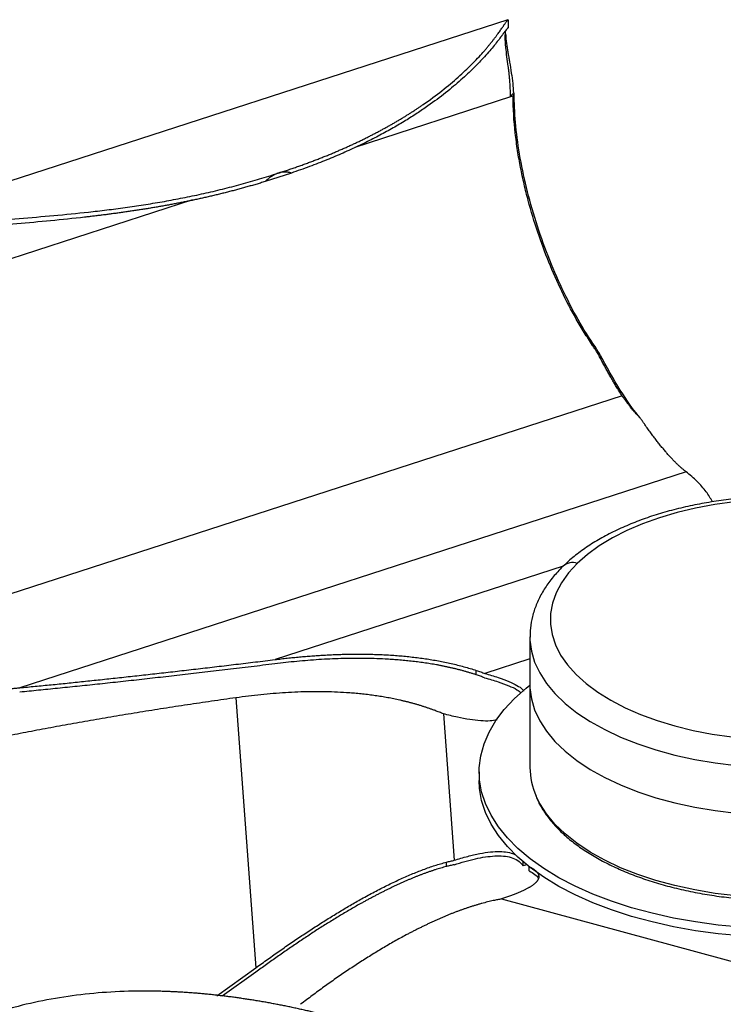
# Paper-space layout '_Trimétrica' of a CAD drawing. Header units: millimetres. Extents: x -173 to 336, y -88 to 224.
# Tile 3 of 6: x -69 to 69, y 29 to 223. Entities that reach past the tile are written whole.
import ezdxf

# ---------------------------------------------------------------- set-up
doc = ezdxf.new("R2010")
doc.units = ezdxf.units.MM

psp = doc.layouts.new('_Trimétrica')

# ---------------------------------------------------------------- linework, layer by layer
at = {"color": 7, "linetype": 'Continuous', "lineweight": 25}
for p, q in [((26.7, 222.68), (-111.39, 177.93)), ((26.77, 222.69), (26.71, 222.63)), ((26.77, 222.69), (26.77, 221.07)), ((27.76, 207.65), (27.25, 207.49)), ((27.76, 207.65), (27.98, 208.15)), ((27.98, 208.15), (27.81, 208.27)), ((-15.92, 192.48), (-21.11, 190.8)), ((43.43, 158.54), (43.89, 158.29)), ((44.79, 156.3), (45.32, 155.96)), ((49.23, 148.61), (-106.09, 98.27)), ((61.84, 133.64), (-69.44, 91.09)), ((31.07, 101.11), (31.07, 75.4)), ((31.07, 96.78), (22.19, 93.91)), ((20.51, 93.65), (20.51, 94.51)), ((-26.83, 89.13), (-22.9, 35.95)), ((14.05, 85.96), (16.18, 57.11)), ((21.07, 74.54), (21.07, 72.82)), ((14.61, 55.88), (14.61, 56.74)), ((29.71, 56.01), (29.71, 56.87)), ((30.42, 56.25), (29.71, 56.01)), ((30.92, 55.02), (30.92, 55.88)), ((25.47, 49.5), (75.06, 36.02)), ((-30.58, 30.43), (-22.9, 35.95)), ((-22.95, 35.07), (-29.58, 30.32))]:
    psp.add_line(p, q, dxfattribs=at)
at = {"color": 8, "linetype": 'Continuous', "lineweight": 25}
for p, q in [((27.25, 207.49), (-3.44, 197.54)), ((-35.43, 187.18), (-131.37, 156.08)), ((37.59, 115.03), (-19.12, 96.65))]:
    psp.add_line(p, q, dxfattribs=at)
at = {"color": 7, "linetype": 'Continuous', "lineweight": 25, "flags": 128}
for points in [[(71.36, 127.7), (67.48, 127.17), (63.7, 126.48), (60.05, 125.62), (56.57, 124.59), (53.27, 123.42), (50.18, 122.1), (47.33, 120.64), (44.73, 119.07), (42.41, 117.38), (40.38, 115.6)], [(40.38, 115.6), (38.67, 113.73), (37.27, 111.79), (36.21, 109.8), (35.49, 107.76), (35.12, 105.71), (35.1, 103.64), (35.43, 101.58), (36.1, 99.54), (37.12, 97.54), (38.47, 95.6), (40.15, 93.72), (42.13, 91.92), (44.42, 90.22), (46.98, 88.63), (49.8, 87.16), (52.86, 85.82), (56.13, 84.63), (59.6, 83.59), (63.23, 82.7), (66.99, 81.98), (70.86, 81.44)], [(28, 88.96), (30.3, 91.01), (31.07, 91.62)], [(31.07, 91.68), (31.08, 91.07), (31.36, 88.89), (32, 86.72), (33, 84.6), (34.33, 82.53), (36.01, 80.52), (38.01, 78.59), (40.32, 76.76), (42.93, 75.03), (45.81, 73.42), (48.94, 71.95), (52.3, 70.62), (55.88, 69.44), (59.63, 68.42), (63.54, 67.56), (67.57, 66.89), (71.7, 66.39)], [(31.07, 91.68), (31.08, 91.07), (31.36, 88.89), (32, 86.72), (33, 84.6), (34.33, 82.53), (36.01, 80.52), (38.01, 78.59), (40.32, 76.76), (42.93, 75.03), (45.81, 73.42), (48.94, 71.95), (52.3, 70.62), (55.88, 69.44), (59.63, 68.42), (63.54, 67.56), (67.57, 66.89), (71.7, 66.39)], [(72.65, 43.94), (68.13, 44.36), (63.68, 44.96), (59.34, 45.73), (55.12, 46.68), (51.05, 47.78), (47.16, 49.04), (43.47, 50.45), (40, 52.01), (36.78, 53.69), (33.81, 55.5), (31.12, 57.42), (28.72, 59.44), (26.63, 61.55), (24.86, 63.73), (23.41, 65.98), (22.31, 68.28), (21.55, 70.61), (21.14, 72.97), (21.09, 75.34), (21.38, 77.7), (22.03, 80.04), (23.02, 82.35), (24.35, 84.62), (26.01, 86.83), (28, 88.96)], [(72.65, 42.23), (68.13, 42.65), (63.68, 43.25), (59.34, 44.02), (55.12, 44.96), (51.05, 46.07), (47.16, 47.33), (43.47, 48.74), (40, 50.29), (36.78, 51.98), (33.81, 53.78), (31.12, 55.7), (28.72, 57.72), (26.63, 59.83), (24.86, 62.02), (23.41, 64.26), (22.31, 66.56), (21.55, 68.9), (21.14, 71.25), (21.07, 72.82)]]:
    psp.add_lwpolyline(points, dxfattribs=at)
at = {"color": 8, "linetype": 'Continuous', "lineweight": 25, "flags": 128}
for points in [[(31.07, 101.07), (31.08, 100.5), (31.36, 98.31), (32, 96.15), (33, 94.03), (34.33, 91.95), (36.01, 89.95), (38.01, 88.02), (40.32, 86.18), (42.93, 84.46), (45.81, 82.85), (48.94, 81.38), (52.3, 80.05), (55.88, 78.87), (59.63, 77.85), (63.54, 76.99), (67.57, 76.31), (71.7, 75.81)], [(71.7, 50.1), (67.57, 50.6), (63.54, 51.28), (59.63, 52.13), (55.88, 53.15), (52.3, 54.33), (48.94, 55.66), (45.81, 57.14), (42.93, 58.74), (40.32, 60.47), (38.01, 62.3), (36.01, 64.23), (34.33, 66.24), (33, 68.31), (32.29, 69.73)]]:
    psp.add_lwpolyline(points, dxfattribs=at)
at = {"color": 8, "linetype": 'Continuous', "lineweight": 25}
psp.add_arc((39.47, 112.93), 2.82, 71.1244, 131.7544, dxfattribs=at)
at = {"color": 7, "linetype": 'Continuous', "lineweight": 25}
psp.add_arc((45.15, 75.48), 14.08, 180.3252, 204.0848, dxfattribs=at)
for points, knots in [([(-18.5, 192.47), (-18.2, 192.57), (-17.59, 192.77), (-16.69, 193.07), (-15.79, 193.37), (-14.91, 193.68), (-14.04, 193.99), (-13.18, 194.3), (-12.33, 194.61), (-11.49, 194.93), (-10.66, 195.25), (-9.84, 195.57), (-9.03, 195.89), (-8.24, 196.22), (-7.45, 196.55), (-6.67, 196.88), (-5.9, 197.21), (-5.15, 197.54), (-4.4, 197.88), (-3.66, 198.22), (-2.94, 198.56), (-2.22, 198.9), (-1.51, 199.25), (-0.82, 199.59), (-0.13, 199.94), (0.54, 200.29), (1.21, 200.64), (1.87, 200.99), (2.51, 201.34), (3.15, 201.7), (3.78, 202.05), (4.39, 202.41), (5, 202.76), (5.6, 203.12), (6.19, 203.48), (6.77, 203.83), (7.34, 204.19), (7.9, 204.55), (8.45, 204.91), (8.99, 205.27), (9.52, 205.62), (11.19, 206.77), (13.81, 208.7), (17, 211.38), (19.69, 213.93), (21.33, 215.69), (22.28, 216.77), (22.71, 217.28), (23.11, 217.77), (23.49, 218.24), (23.85, 218.7), (24.19, 219.13), (24.5, 219.55), (24.79, 219.95), (25.06, 220.33), (25.31, 220.68), (25.54, 221.01), (25.75, 221.31), (25.94, 221.59), (26.11, 221.84), (26.27, 222.06), (26.4, 222.26), (26.52, 222.42), (26.62, 222.54), (26.7, 222.64), (26.75, 222.68), (26.77, 222.69)], [0, 0, 0, 0, 0.010992, 0.021922, 0.03279, 0.043599, 0.054349, 0.065041, 0.075675, 0.086254, 0.096777, 0.107246, 0.117661, 0.128025, 0.138337, 0.148599, 0.158812, 0.168977, 0.179094, 0.189165, 0.19919, 0.209172, 0.21911, 0.229005, 0.238859, 0.248672, 0.258446, 0.268181, 0.277878, 0.287538, 0.297161, 0.30675, 0.316304, 0.325824, 0.335312, 0.344767, 0.354192, 0.363585, 0.372949, 0.382284, 0.391591, 0.40087, 0.471445, 0.540873, 0.609438, 0.677385, 0.693389, 0.709388, 0.725386, 0.741385, 0.757388, 0.773397, 0.789415, 0.805445, 0.821489, 0.83755, 0.853632, 0.869738, 0.885872, 0.902039, 0.918243, 0.934488, 0.95078, 0.967125, 0.98353, 1, 1, 1, 1]), ([(26.77, 221.07), (26.76, 221.06), (26.73, 221.05), (26.7, 221.03), (26.65, 220.99), (26.61, 220.94), (26.56, 220.89), (26.5, 220.82), (26.44, 220.75), (26.38, 220.67), (26.31, 220.58), (26.23, 220.48), (26.15, 220.38), (26.07, 220.27), (25.98, 220.15), (25.88, 220.02), (25.78, 219.88), (25.68, 219.74), (25.57, 219.59), (25.3, 219.24), (24.84, 218.62), (24.08, 217.66), (23.17, 216.57), (21.89, 215.12), (20.08, 213.22), (17.54, 210.83), (14.53, 208.3), (11.89, 206.33), (9.93, 204.98), (8.85, 204.26), (7.73, 203.54), (6.57, 202.81), (5.37, 202.09), (4.13, 201.37), (2.85, 200.65), (1.52, 199.93), (0.16, 199.22), (-1.25, 198.51), (-2.71, 197.81), (-4.21, 197.11), (-5.75, 196.42), (-7.33, 195.74), (-8.96, 195.07), (-10.64, 194.41), (-12.35, 193.75), (-14.12, 193.11), (-15.32, 192.69), (-15.92, 192.48)], [0, 0, 0, 0, 0.008888, 0.01776, 0.026618, 0.035463, 0.044296, 0.053116, 0.061926, 0.070725, 0.079516, 0.088297, 0.097071, 0.105838, 0.114598, 0.123353, 0.132102, 0.140846, 0.149587, 0.158324, 0.200037, 0.241477, 0.282698, 0.323749, 0.392379, 0.461446, 0.531198, 0.601912, 0.62131, 0.64084, 0.660509, 0.680322, 0.700287, 0.72041, 0.740699, 0.761161, 0.781804, 0.802636, 0.823664, 0.844898, 0.866345, 0.888014, 0.909914, 0.932054, 0.954443, 0.977088, 1, 1, 1, 1]), ([(27.25, 207.49), (27.24, 208.05), (27.22, 209.22), (27.13, 210.49), (27.04, 211.45), (26.97, 212.14), (26.89, 212.83), (26.74, 213.97), (26.52, 215.55), (26.27, 217.57), (26.17, 219.37), (26.3, 220.69), (26.6, 220.93), (26.75, 221.05)], [0, 0, 0, 0, 0.052464, 0.108469, 0.134254, 0.161688, 0.190755, 0.221434, 0.316182, 0.432772, 0.60581, 0.795988, 1, 1, 1, 1]), ([(26.28, 219.89), (26.3, 219.48), (26.33, 218.88), (26.5, 217.73), (26.63, 216.87), (26.77, 216), (26.92, 215.15), (27.13, 213.94), (27.39, 212.33), (27.68, 210.31), (27.78, 208.89), (27.82, 208.27)], [0, 0, 0, 0, 0.199597, 0.295721, 0.384608, 0.466209, 0.540381, 0.606925, 0.762534, 0.894148, 1, 1, 1, 1]), ([(27.81, 208.27), (27.77, 208.22), (27.69, 208.12), (27.57, 207.97), (27.45, 207.82), (27.35, 207.65), (27.28, 207.54), (27.25, 207.49)], [0, 0, 0, 0, 0.193231, 0.389661, 0.58948, 0.792869, 1, 1, 1, 1]), ([(43.43, 158.54), (42.86, 159.38), (42.31, 160.23), (41.23, 161.96), (39.66, 164.59), (37.28, 169.15), (35.6, 172.97), (34.03, 176.86), (32.55, 180.83), (30.99, 185.99), (30.19, 189.2), (29.69, 191.36), (29.45, 192.45), (29.02, 194.66), (28.82, 195.78), (28.47, 198.05), (28.31, 199.2), (27.92, 202.71), (27.75, 205.12), (27.76, 207.65)], [0, 0, 0, 0, 0.0625, 0.0625, 0.125, 0.25, 0.375, 0.375, 0.5, 0.625, 0.6875, 0.6875, 0.75, 0.75, 0.8125, 0.8125, 0.875, 0.875, 1, 1, 1, 1]), ([(43.89, 158.29), (41.62, 161.61), (39.42, 165.49), (36.44, 171.77), (35.51, 173.94), (33.78, 178.37), (32.98, 180.63), (31.56, 185.15), (30.93, 187.42), (29.85, 191.89), (29.4, 194.09), (28.68, 198.38), (28.41, 200.46), (28.06, 204.44), (27.98, 206.35), (27.98, 208.15)], [0, 0, 0, 0, 0.25, 0.25, 0.375, 0.375, 0.5, 0.5, 0.625, 0.625, 0.75, 0.75, 0.875, 0.875, 1, 1, 1, 1]), ([(-110.64, 178.16), (-110.43, 178.23), (-109.99, 178.36), (-109.34, 178.55), (-108.68, 178.73), (-108.01, 178.91), (-107.35, 179.08), (-106.67, 179.25), (-106, 179.41), (-105.32, 179.56), (-104.64, 179.71), (-103.95, 179.86), (-103.26, 180), (-102.57, 180.14), (-101.87, 180.27), (-101.17, 180.39), (-100.47, 180.52), (-99.76, 180.63), (-99.05, 180.75), (-98.34, 180.86), (-97.62, 180.97), (-96.91, 181.07), (-96.18, 181.17), (-95.46, 181.27), (-94.73, 181.36), (-94, 181.45), (-93.27, 181.54), (-92.53, 181.62), (-91.79, 181.71), (-91.05, 181.79), (-90.31, 181.86), (-89.57, 181.94), (-88.82, 182.01), (-88.07, 182.09), (-87.32, 182.16), (-86.56, 182.22), (-85.8, 182.29), (-85.05, 182.36), (-84.29, 182.42), (-83.52, 182.49), (-82.76, 182.55), (-80.08, 182.76), (-75.41, 183.11), (-68.68, 183.61), (-61.85, 184.18), (-56.68, 184.7), (-53.19, 185.11), (-51.38, 185.33), (-49.57, 185.57), (-47.76, 185.82), (-45.94, 186.09), (-44.12, 186.37), (-42.3, 186.67), (-40.48, 186.99), (-38.65, 187.33), (-36.82, 187.69), (-34.99, 188.06), (-33.16, 188.46), (-31.33, 188.88), (-29.49, 189.33), (-27.66, 189.79), (-25.83, 190.28), (-23.99, 190.79), (-22.16, 191.33), (-20.32, 191.88), (-19.11, 192.27), (-18.5, 192.47)], [0, 0, 0, 0, 0.008241, 0.016464, 0.024671, 0.032863, 0.04104, 0.049203, 0.057353, 0.065491, 0.073616, 0.081731, 0.089836, 0.09793, 0.106016, 0.114093, 0.122162, 0.130223, 0.138278, 0.146326, 0.154368, 0.162404, 0.170436, 0.178462, 0.186485, 0.194503, 0.202518, 0.21053, 0.218539, 0.226546, 0.23455, 0.242553, 0.250554, 0.258554, 0.266553, 0.274551, 0.282549, 0.290548, 0.298546, 0.306546, 0.314546, 0.322548, 0.390579, 0.459232, 0.528753, 0.599426, 0.617997, 0.636681, 0.655484, 0.674413, 0.693473, 0.71267, 0.732013, 0.751507, 0.771159, 0.790978, 0.810971, 0.831144, 0.851507, 0.872066, 0.892831, 0.913808, 0.935006, 0.956432, 0.978094, 1, 1, 1, 1]), ([(-18.5, 192.47), (-18.56, 192.45), (-18.69, 192.41), (-18.87, 192.33), (-19.06, 192.25), (-19.25, 192.16), (-19.43, 192.06), (-19.62, 191.95), (-19.81, 191.84), (-19.99, 191.71), (-20.18, 191.58), (-20.37, 191.44), (-20.55, 191.29), (-20.74, 191.14), (-20.93, 190.97), (-21.05, 190.86), (-21.11, 190.8)], [0, 0, 0, 0, 0.067493, 0.135059, 0.202839, 0.270972, 0.339596, 0.408843, 0.478846, 0.54973, 0.621617, 0.694624, 0.768863, 0.844439, 0.921453, 1, 1, 1, 1]), ([(-15.92, 192.48), (-15.98, 192.49), (-16.08, 192.53), (-16.24, 192.57), (-16.4, 192.61), (-16.61, 192.64), (-16.88, 192.68), (-17.2, 192.69), (-17.53, 192.67), (-17.85, 192.63), (-18.18, 192.57), (-18.39, 192.5), (-18.5, 192.47)], [0, 0, 0, 0, 0.068907, 0.136387, 0.2025, 0.267313, 0.396592, 0.523882, 0.645748, 0.765238, 0.883072, 1, 1, 1, 1]), ([(-21.11, 190.8), (-21.41, 190.71), (-22.01, 190.52), (-22.91, 190.26), (-23.81, 190), (-24.71, 189.74), (-25.6, 189.49), (-26.5, 189.25), (-27.4, 189.01), (-28.3, 188.78), (-29.19, 188.55), (-30.09, 188.33), (-30.99, 188.11), (-31.88, 187.9), (-32.78, 187.7), (-33.67, 187.5), (-34.56, 187.3), (-35.46, 187.11), (-36.35, 186.92), (-37.24, 186.74), (-38.14, 186.57), (-39.03, 186.4), (-39.92, 186.23), (-40.81, 186.07), (-41.7, 185.91), (-42.58, 185.75), (-43.47, 185.6), (-44.36, 185.46), (-45.24, 185.32), (-46.13, 185.18), (-47.01, 185.05), (-47.89, 184.91), (-48.77, 184.79), (-49.65, 184.66), (-50.53, 184.54), (-51.41, 184.43), (-52.28, 184.31), (-53.16, 184.2), (-54.03, 184.09), (-54.9, 183.99), (-55.77, 183.89), (-58.58, 183.56), (-63.32, 183.07), (-69.97, 182.47), (-76.52, 181.92), (-82.09, 181.42), (-86.72, 180.96), (-90.45, 180.54), (-94.14, 180.06), (-97.01, 179.63), (-99.1, 179.28), (-100.44, 179.04), (-101.76, 178.79), (-103.07, 178.52), (-104.37, 178.23), (-105.65, 177.93), (-106.92, 177.61), (-108.18, 177.28), (-109.42, 176.92), (-110.24, 176.67), (-110.64, 176.54)], [0, 0, 0, 0, 0.010914, 0.021767, 0.03256, 0.043294, 0.053969, 0.064588, 0.07515, 0.085657, 0.096109, 0.106508, 0.116854, 0.127149, 0.137393, 0.147587, 0.157733, 0.167831, 0.177882, 0.187886, 0.197846, 0.207761, 0.217633, 0.227462, 0.23725, 0.246997, 0.256704, 0.266371, 0.276001, 0.285592, 0.295147, 0.304666, 0.314149, 0.323598, 0.333013, 0.342395, 0.351745, 0.361063, 0.37035, 0.379606, 0.388833, 0.398032, 0.468753, 0.538513, 0.607588, 0.676226, 0.717253, 0.758448, 0.79986, 0.841544, 0.857285, 0.873038, 0.888809, 0.904599, 0.920414, 0.936256, 0.952131, 0.968044, 0.983998, 1, 1, 1, 1]), ([(44.79, 156.3), (44.74, 156.4), (44.62, 156.61), (44.45, 156.93), (44.26, 157.25), (44.07, 157.57), (43.86, 157.89), (43.65, 158.21), (43.51, 158.43), (43.43, 158.54)], [0, 0, 0, 0, 0.1414122, 0.2831931, 0.4254102, 0.5681314, 0.7114247, 0.8553583, 1, 1, 1, 1]), ([(49.23, 148.61), (49.16, 148.73), (49, 148.96), (48.77, 149.33), (48.54, 149.7), (48.31, 150.07), (48.07, 150.46), (47.77, 150.95), (47.41, 151.56), (46.99, 152.29), (46.56, 153.05), (46.12, 153.83), (45.69, 154.63), (45.24, 155.45), (44.94, 156.02), (44.79, 156.3)], [0, 0, 0, 0, 0.055278, 0.11041, 0.165402, 0.220264, 0.275008, 0.329646, 0.425422, 0.521008, 0.616509, 0.712046, 0.807749, 0.903719, 1, 1, 1, 1]), ([(52.78, 144.28), (51.75, 145.43), (50.6, 147.01), (48.09, 150.94), (46.74, 153.29), (45.32, 155.96)], [0, 0, 0, 0, 0.5, 0.5, 1, 1, 1, 1]), ([(52.78, 144.27), (52.68, 144.38), (52.47, 144.59), (52.15, 144.92), (51.84, 145.26), (51.52, 145.62), (51.2, 146), (50.88, 146.39), (50.56, 146.8), (50.23, 147.22), (49.9, 147.67), (49.57, 148.13), (49.35, 148.45), (49.23, 148.61)], [0, 0, 0, 0, 0.082375, 0.166387, 0.252056, 0.339404, 0.428453, 0.519229, 0.611757, 0.706067, 0.802189, 0.900155, 1, 1, 1, 1]), ([(61.84, 133.64), (61.77, 133.69), (61.63, 133.8), (61.41, 133.97), (61.2, 134.15), (60.98, 134.33), (60.76, 134.53), (60.53, 134.73), (60.3, 134.94), (60.07, 135.16), (59.84, 135.39), (59.61, 135.63), (59.37, 135.87), (59.13, 136.12), (58.88, 136.39), (58.63, 136.66), (58.38, 136.93), (58.13, 137.22), (57.88, 137.51), (57.62, 137.82), (57.35, 138.13), (57.09, 138.45), (56.82, 138.78), (56.55, 139.11), (56.28, 139.46), (56.01, 139.81), (55.73, 140.17), (55.45, 140.54), (55.16, 140.92), (54.87, 141.31), (54.58, 141.7), (54.29, 142.11), (53.99, 142.52), (53.7, 142.95), (53.39, 143.38), (53.09, 143.82), (52.88, 144.12), (52.78, 144.27)], [0, 0, 0, 0, 0.032257, 0.06427, 0.09604, 0.12757, 0.158861, 0.189915, 0.220735, 0.251323, 0.281681, 0.311812, 0.341719, 0.371403, 0.400867, 0.430115, 0.45915, 0.487973, 0.516589, 0.545, 0.573209, 0.60122, 0.629036, 0.65666, 0.684095, 0.711345, 0.738414, 0.765304, 0.79202, 0.818567, 0.844947, 0.871167, 0.897229, 0.923138, 0.9489, 0.974519, 1, 1, 1, 1]), ([(67.06, 127.72), (66.66, 128.39), (65.81, 129.79), (64.1, 131.77), (62.58, 133.02), (61.84, 133.64)], [0, 0, 0, 0, 0.320289, 0.667931, 1, 1, 1, 1]), ([(131.04, 101.16), (131.05, 101.32), (131.09, 102.24), (130.86, 103.91), (130.34, 106.13), (129.48, 108.31), (128.33, 110.44), (126.88, 112.51), (125.13, 114.5), (123.09, 116.42), (120.77, 118.23), (118.18, 119.92), (115.36, 121.49), (112.33, 122.92), (109.1, 124.21), (105.7, 125.35), (102.15, 126.33), (98.47, 127.15), (94.7, 127.82), (90.84, 128.31), (86.92, 128.65), (82.97, 128.81), (79, 128.81), (75.05, 128.64), (71.14, 128.3), (67.28, 127.79), (63.51, 127.13), (59.85, 126.3), (56.31, 125.31), (52.92, 124.17), (49.7, 122.88), (46.67, 121.44), (43.84, 119.86), (41.25, 118.14), (39.17, 116.52), (38.03, 115.45), (37.59, 115.03)], [0, 0, 0, 0, 0.006104, 0.034162, 0.062217, 0.090506, 0.119238, 0.148537, 0.178422, 0.208813, 0.239569, 0.270537, 0.301594, 0.332637, 0.363625, 0.394544, 0.425392, 0.456175, 0.486903, 0.517587, 0.548239, 0.578871, 0.609494, 0.64012, 0.670757, 0.701418, 0.732114, 0.762858, 0.793663, 0.824543, 0.855508, 0.886568, 0.917722, 0.948959, 0.980237, 1, 1, 1, 1]), ([(37.59, 115.03), (37.23, 114.67), (36.22, 113.65), (34.77, 111.88), (33.35, 109.7), (32.27, 107.45), (31.53, 105.16), (31.12, 103.03), (31.1, 101.66), (31.09, 101.06)], [0, 0, 0, 0, 0.08838, 0.252383, 0.414678, 0.573931, 0.729713, 0.882259, 1, 1, 1, 1]), ([(-19.12, 96.65), (-18.72, 96.7), (-17.92, 96.8), (-16.72, 96.93), (-15.52, 97.06), (-14.31, 97.17), (-13.11, 97.28), (-11.91, 97.37), (-10.71, 97.46), (-9.5, 97.53), (-8.3, 97.6), (-7.09, 97.65), (-5.89, 97.69), (-4.68, 97.71), (-3.47, 97.73), (-2.27, 97.73), (-1.06, 97.72), (0.15, 97.69), (1.36, 97.65), (2.61, 97.59), (3.91, 97.52), (5.24, 97.42), (6.56, 97.3), (7.88, 97.16), (9.18, 97), (10.48, 96.82), (11.76, 96.62), (13.04, 96.4), (14.31, 96.15), (15.57, 95.88), (16.81, 95.58), (18.06, 95.26), (19.29, 94.9), (20.11, 94.64), (20.51, 94.51)], [0, 0, 0, 0, 0.032221, 0.064322, 0.0963, 0.128156, 0.15989, 0.191502, 0.222991, 0.25436, 0.285609, 0.316739, 0.347752, 0.37865, 0.409436, 0.440112, 0.470682, 0.501148, 0.531514, 0.561783, 0.595218, 0.62828, 0.660978, 0.693321, 0.725317, 0.756979, 0.788317, 0.819343, 0.850073, 0.880525, 0.91072, 0.940681, 0.970432, 1, 1, 1, 1]), ([(-69.44, 91.09), (-68.93, 91.14), (-67.91, 91.24), (-66.38, 91.39), (-64.83, 91.54), (-63.26, 91.69), (-61.68, 91.85), (-60.09, 92.01), (-58.48, 92.18), (-56.85, 92.35), (-55.21, 92.52), (-53.55, 92.69), (-51.88, 92.87), (-50.19, 93.05), (-48.48, 93.24), (-46.76, 93.43), (-45.03, 93.62), (-43.28, 93.81), (-41.51, 94.01), (-39.73, 94.21), (-37.93, 94.42), (-36.12, 94.63), (-34.29, 94.84), (-32.45, 95.05), (-30.59, 95.27), (-28.72, 95.49), (-26.83, 95.72), (-24.92, 95.95), (-23, 96.18), (-21.07, 96.41), (-19.77, 96.57), (-19.12, 96.65)], [0, 0, 0, 0, 0.03155, 0.063305, 0.095265, 0.127431, 0.159803, 0.192382, 0.225169, 0.258164, 0.291368, 0.324781, 0.358403, 0.392236, 0.426279, 0.460534, 0.495, 0.529679, 0.56457, 0.599674, 0.634991, 0.670522, 0.706268, 0.742229, 0.778404, 0.814796, 0.851403, 0.888227, 0.925267, 0.962525, 1, 1, 1, 1]), ([(-19.17, 95.81), (-19.96, 95.71), (-21.52, 95.52), (-23.85, 95.24), (-26.16, 94.96), (-28.45, 94.69), (-30.71, 94.42), (-32.95, 94.15), (-35.17, 93.9), (-37.37, 93.64), (-39.54, 93.39), (-41.69, 93.15), (-43.82, 92.91), (-45.92, 92.67), (-48.01, 92.44), (-50.07, 92.22), (-52.11, 92), (-54.12, 91.78), (-56.12, 91.57), (-58.09, 91.37), (-60.03, 91.17), (-61.96, 90.97), (-63.86, 90.78), (-65.74, 90.6), (-67.6, 90.41), (-68.83, 90.3), (-69.44, 90.24)], [0, 0, 0, 0, 0.045252, 0.090187, 0.134805, 0.179108, 0.223095, 0.266768, 0.310126, 0.353172, 0.395906, 0.438328, 0.480439, 0.522241, 0.563733, 0.604917, 0.645794, 0.686364, 0.726628, 0.766588, 0.806244, 0.845597, 0.884648, 0.923398, 0.961848, 1, 1, 1, 1]), ([(20.51, 93.65), (20.32, 93.72), (19.92, 93.84), (19.33, 94.03), (18.74, 94.2), (18.14, 94.37), (17.54, 94.54), (16.94, 94.69), (16.34, 94.84), (15.73, 94.98), (15.13, 95.12), (14.52, 95.25), (13.91, 95.38), (13.3, 95.5), (12.68, 95.61), (12.06, 95.72), (11.45, 95.82), (10.82, 95.92), (10.2, 96.01), (9.57, 96.1), (8.95, 96.18), (8.32, 96.26), (7.68, 96.33), (7.05, 96.4), (6.41, 96.47), (5.78, 96.52), (5.13, 96.58), (4.49, 96.63), (3.85, 96.67), (3.2, 96.71), (2.04, 96.78), (0.36, 96.85), (-1.82, 96.89), (-3.99, 96.89), (-6.17, 96.85), (-8.34, 96.76), (-10.51, 96.64), (-12.68, 96.48), (-14.85, 96.29), (-17.02, 96.07), (-18.45, 95.9), (-19.17, 95.81)], [0, 0, 0, 0, 0.0142545, 0.0285479, 0.0428833, 0.0572637, 0.0716922, 0.0861716, 0.1007047, 0.1152942, 0.1299427, 0.1446526, 0.1594262, 0.1742658, 0.1891733, 0.2041506, 0.2191995, 0.2343215, 0.2495181, 0.2647906, 0.2801401, 0.2955681, 0.3110756, 0.3266639, 0.3423341, 0.3580872, 0.3739244, 0.3898465, 0.4058544, 0.4219491, 0.4381314, 0.4926859, 0.5475632, 0.6027836, 0.6583649, 0.7143215, 0.7706644, 0.8274011, 0.8845358, 0.9420695, 1, 1, 1, 1]), ([(-100.02, 94.75), (-99.83, 94.67), (-99.44, 94.52), (-98.86, 94.29), (-98.27, 94.08), (-97.68, 93.87), (-97.08, 93.66), (-96.48, 93.47), (-95.88, 93.28), (-95.27, 93.09), (-94.66, 92.92), (-94.05, 92.75), (-93.43, 92.59), (-92.81, 92.43), (-92.18, 92.29), (-91.55, 92.14), (-90.92, 92.01), (-90.28, 91.88), (-89.64, 91.76), (-89, 91.64), (-88.35, 91.54), (-87.7, 91.44), (-87.05, 91.34), (-86.39, 91.25), (-85.72, 91.17), (-85.06, 91.09), (-84.39, 91.02), (-83.71, 90.96), (-83.03, 90.91), (-82.35, 90.86), (-81.67, 90.81), (-80.98, 90.78), (-80.28, 90.75), (-79.59, 90.73), (-78.89, 90.71), (-78.18, 90.7), (-77.47, 90.7), (-76.76, 90.7), (-76.05, 90.71), (-75.33, 90.73), (-74.6, 90.75), (-73.88, 90.78), (-73.14, 90.82), (-72.41, 90.86), (-71.67, 90.91), (-70.93, 90.96), (-70.18, 91.02), (-69.68, 91.07), (-69.44, 91.09)], [0, 0, 0, 0, 0.019378, 0.038835, 0.058374, 0.077996, 0.097703, 0.117498, 0.137383, 0.15736, 0.177429, 0.197595, 0.217858, 0.23822, 0.258683, 0.279248, 0.299918, 0.320694, 0.341577, 0.362569, 0.383672, 0.404886, 0.426214, 0.447656, 0.469215, 0.490891, 0.512685, 0.5346, 0.556637, 0.578796, 0.60108, 0.623489, 0.646024, 0.668688, 0.69148, 0.714402, 0.737456, 0.760642, 0.783962, 0.807416, 0.831005, 0.854731, 0.878594, 0.902595, 0.926736, 0.951016, 0.975437, 1, 1, 1, 1]), ([(20.51, 94.51), (20.66, 94.46), (20.95, 94.37), (21.37, 94.22), (21.79, 94.07), (22.06, 93.96), (22.19, 93.91)], [0, 0, 0, 0, 0.25706, 0.50939, 0.757026, 1, 1, 1, 1]), ([(22.14, 93.06), (22.01, 93.11), (21.75, 93.22), (21.34, 93.37), (20.93, 93.51), (20.65, 93.6), (20.51, 93.65)], [0, 0, 0, 0, 0.243207, 0.490921, 0.743175, 1, 1, 1, 1]), ([(22.19, 93.91), (23.08, 93.65), (24.73, 93.18), (26.87, 92.4), (28.47, 91.62), (29.49, 90.98), (29.75, 90.56), (29.82, 90.45)], [0, 0, 0, 0, 0.293663, 0.544225, 0.755077, 0.931912, 1, 1, 1, 1]), ([(22.14, 93.06), (23.04, 92.81), (24.7, 92.34), (26.83, 91.55), (28.42, 90.83), (29.1, 90.3), (29.37, 90.08)], [0, 0, 0, 0, 0.326774, 0.605557, 0.840103, 1, 1, 1, 1]), ([(12.4, 86.6), (12.21, 86.67), (11.83, 86.81), (11.27, 87.01), (10.69, 87.21), (10.12, 87.39), (9.54, 87.58), (8.97, 87.75), (8.39, 87.92), (7.8, 88.08), (7.22, 88.23), (6.63, 88.38), (6.04, 88.52), (5.44, 88.66), (4.85, 88.79), (4.25, 88.91), (3.65, 89.03), (3.05, 89.14), (2.44, 89.25), (1.83, 89.35), (1.22, 89.45), (0.61, 89.54), (-0.01, 89.62), (-0.63, 89.71), (-1.25, 89.78), (-1.88, 89.85), (-2.51, 89.92), (-3.14, 89.98), (-3.77, 90.03), (-4.41, 90.08), (-5.63, 90.17), (-7.44, 90.26), (-9.84, 90.32), (-12.25, 90.32), (-14.66, 90.26), (-17.08, 90.13), (-19.51, 89.96), (-21.94, 89.73), (-24.38, 89.46), (-26.01, 89.24), (-26.83, 89.13)], [0, 0, 0, 0, 0.014227, 0.028493, 0.042802, 0.057156, 0.071558, 0.086011, 0.100518, 0.115082, 0.129706, 0.14439, 0.159139, 0.173953, 0.188836, 0.203789, 0.218813, 0.23391, 0.249082, 0.26433, 0.279655, 0.295058, 0.310541, 0.326104, 0.341749, 0.357478, 0.37329, 0.389186, 0.405169, 0.421238, 0.437395, 0.498113, 0.559232, 0.620781, 0.682781, 0.745251, 0.808202, 0.871644, 0.935577, 1, 1, 1, 1]), ([(-26.83, 89.13), (-27.63, 89.01), (-29.23, 88.79), (-31.63, 88.44), (-34.01, 88.09), (-36.38, 87.74), (-38.74, 87.38), (-41.09, 87.02), (-43.42, 86.65), (-45.74, 86.28), (-48.05, 85.9), (-50.34, 85.52), (-52.62, 85.13), (-54.89, 84.74), (-57.15, 84.35), (-59.39, 83.95), (-61.62, 83.54), (-63.84, 83.13), (-66.04, 82.72), (-68.23, 82.3), (-70.41, 81.88), (-72.58, 81.45), (-74.73, 81.02), (-76.87, 80.58), (-79, 80.14), (-80.41, 79.84), (-81.12, 79.69)], [0, 0, 0, 0, 0.045255, 0.090193, 0.134813, 0.179118, 0.223107, 0.266782, 0.310142, 0.353189, 0.395923, 0.438346, 0.480458, 0.522259, 0.563752, 0.604935, 0.645811, 0.68638, 0.726643, 0.766601, 0.806256, 0.845607, 0.884656, 0.923403, 0.961851, 1, 1, 1, 1]), ([(14.05, 85.96), (13.91, 86.01), (13.64, 86.12), (13.23, 86.28), (12.82, 86.44), (12.54, 86.54), (12.4, 86.6)], [0, 0, 0, 0, 0.242974, 0.49061, 0.74294, 1, 1, 1, 1]), ([(24.63, 84.77), (24.16, 84.69), (23.11, 84.51), (21.25, 84.57), (19.1, 84.82), (16.64, 85.29), (14.96, 85.72), (14.05, 85.96)], [0, 0, 0, 0, 0.13118, 0.296043, 0.49262, 0.726218, 1, 1, 1, 1]), ([(32.39, 69.45), (32.54, 69.09), (32.97, 68.06), (34.02, 66.38), (35.51, 64.44), (37.31, 62.57), (39.39, 60.78), (41.73, 59.09), (44.33, 57.5), (47.15, 56.03), (50.19, 54.68), (53.42, 53.47), (56.83, 52.39), (60.38, 51.46), (64.07, 50.68), (67.86, 50.05), (71.73, 49.59), (75.66, 49.28), (79.63, 49.14), (83.6, 49.17), (87.56, 49.35), (91.48, 49.7), (95.33, 50.21), (99.09, 50.88), (102.74, 51.7), (106.26, 52.67), (109.62, 53.79), (112.8, 55.04), (115.78, 56.42), (118.54, 57.93), (121.07, 59.55), (123.28, 61.21), (124.52, 62.36), (125.1, 62.9)], [0, 0, 0, 0, 0.01666, 0.049056, 0.08166, 0.114437, 0.147335, 0.180301, 0.213297, 0.246293, 0.279275, 0.312238, 0.345182, 0.378107, 0.411015, 0.44391, 0.476794, 0.50967, 0.542541, 0.575411, 0.608281, 0.641155, 0.674034, 0.706923, 0.739824, 0.77274, 0.805675, 0.838632, 0.871613, 0.904619, 0.93765, 0.970697, 1, 1, 1, 1]), ([(16.18, 57.11), (17.05, 57.38), (18.66, 57.88), (21.04, 58.44), (23.16, 58.78), (25.03, 58.89), (26.66, 58.74), (27.86, 58.42), (28.33, 58.1), (28.51, 57.99)], [0, 0, 0, 0, 0.2243655, 0.4158005, 0.5768965, 0.7120024, 0.8284172, 0.9372673, 1, 1, 1, 1]), ([(-22.9, 35.95), (-22.5, 36.23), (-21.72, 36.8), (-20.55, 37.64), (-19.38, 38.47), (-18.21, 39.29), (-17.05, 40.1), (-15.89, 40.9), (-14.72, 41.69), (-13.57, 42.46), (-12.41, 43.23), (-11.25, 43.98), (-10.1, 44.72), (-8.95, 45.45), (-7.8, 46.16), (-6.65, 46.86), (-5.51, 47.55), (-4.36, 48.23), (-3.22, 48.88), (-2.04, 49.55), (-0.82, 50.22), (0.44, 50.89), (1.68, 51.54), (2.91, 52.16), (4.12, 52.75), (5.33, 53.31), (6.53, 53.85), (7.71, 54.36), (8.89, 54.84), (10.05, 55.29), (11.2, 55.7), (12.35, 56.09), (13.48, 56.44), (14.23, 56.64), (14.61, 56.74)], [0, 0, 0, 0, 0.032221, 0.064322, 0.0963, 0.128156, 0.15989, 0.191502, 0.222991, 0.25436, 0.285609, 0.316739, 0.347752, 0.37865, 0.409436, 0.440112, 0.470682, 0.501148, 0.531514, 0.561783, 0.595218, 0.62828, 0.660978, 0.693321, 0.725317, 0.756979, 0.788317, 0.819343, 0.850073, 0.880525, 0.91072, 0.940681, 0.970432, 1, 1, 1, 1]), ([(14.61, 56.74), (14.74, 56.78), (15.01, 56.85), (15.4, 56.94), (15.79, 57.03), (16.05, 57.08), (16.18, 57.11)], [0, 0, 0, 0, 0.2570597, 0.50939, 0.7570256, 1, 1, 1, 1]), ([(16.13, 56.23), (17.59, 56.71), (19, 57.11), (21.68, 57.71), (22.96, 57.9), (25.33, 58.03), (26.42, 57.95), (28.33, 57.39), (29.15, 56.9), (29.71, 56.01)], [0, 0, 0, 0, 0.25, 0.25, 0.5, 0.5, 0.75, 0.75, 1, 1, 1, 1]), ([(14.61, 55.88), (14.43, 55.84), (14.07, 55.74), (13.52, 55.58), (12.97, 55.42), (12.43, 55.25), (11.87, 55.07), (11.32, 54.88), (10.77, 54.69), (10.21, 54.49), (9.65, 54.28), (9.08, 54.06), (8.52, 53.83), (7.95, 53.6), (7.38, 53.36), (6.81, 53.12), (6.23, 52.87), (5.65, 52.61), (5.07, 52.34), (4.49, 52.07), (3.91, 51.79), (3.32, 51.51), (2.73, 51.22), (2.13, 50.92), (1.54, 50.62), (0.94, 50.31), (0.34, 49.99), (-0.27, 49.67), (-0.88, 49.35), (-1.48, 49.01), (-2.58, 48.41), (-4.16, 47.51), (-6.22, 46.29), (-8.29, 45.02), (-10.37, 43.72), (-12.45, 42.37), (-14.54, 40.98), (-16.63, 39.55), (-18.73, 38.09), (-20.84, 36.6), (-22.25, 35.58), (-22.95, 35.07)], [0, 0, 0, 0, 0.0142545, 0.0285479, 0.0428833, 0.0572637, 0.0716922, 0.0861716, 0.1007047, 0.1152942, 0.1299427, 0.1446526, 0.1594262, 0.1742658, 0.1891733, 0.2041506, 0.2191995, 0.2343215, 0.2495181, 0.2647906, 0.2801401, 0.2955681, 0.3110756, 0.3266639, 0.3423341, 0.3580872, 0.3739244, 0.3898465, 0.4058544, 0.4219491, 0.4381314, 0.4926859, 0.5475632, 0.6027836, 0.6583649, 0.7143215, 0.7706644, 0.8274011, 0.8845358, 0.9420695, 1, 1, 1, 1]), ([(16.13, 56.23), (16.01, 56.21), (15.76, 56.16), (15.38, 56.07), (14.99, 55.98), (14.74, 55.92), (14.61, 55.88)], [0, 0, 0, 0, 0.243207, 0.490921, 0.743175, 1, 1, 1, 1]), ([(30.92, 55.88), (30.99, 55.85), (31.12, 55.78), (31.32, 55.67), (31.5, 55.57), (31.67, 55.46), (31.83, 55.35), (31.98, 55.24), (32.12, 55.13), (32.24, 55.02), (32.35, 54.91), (32.45, 54.8), (32.54, 54.69), (32.62, 54.58), (32.68, 54.47), (32.74, 54.36), (32.78, 54.24), (32.8, 54.13), (32.82, 54.01), (32.83, 53.9), (32.82, 53.78), (32.8, 53.67), (32.77, 53.55), (32.72, 53.43), (32.67, 53.31), (32.6, 53.19), (32.52, 53.07), (32.43, 52.95), (32.33, 52.83), (32.21, 52.71), (32.09, 52.59), (31.95, 52.47), (31.8, 52.35), (31.64, 52.22), (31.46, 52.1), (31.28, 51.97), (31.08, 51.85), (30.87, 51.72), (30.65, 51.6), (30.41, 51.47), (30.17, 51.34), (29.91, 51.21), (29.64, 51.09), (29.36, 50.96), (29.06, 50.83), (28.76, 50.7), (28.44, 50.57), (28.11, 50.43), (27.77, 50.3), (27.42, 50.17), (27.05, 50.04), (26.67, 49.9), (26.29, 49.77), (25.88, 49.63), (25.61, 49.54), (25.47, 49.5)], [0, 0, 0, 0, 0.018065, 0.035661, 0.052808, 0.069528, 0.085842, 0.101776, 0.117355, 0.132607, 0.147563, 0.162254, 0.176713, 0.190976, 0.205078, 0.219058, 0.232955, 0.246807, 0.260655, 0.274539, 0.288497, 0.30257, 0.316795, 0.331208, 0.345846, 0.360742, 0.375928, 0.391433, 0.407288, 0.423518, 0.440148, 0.457201, 0.474698, 0.49266, 0.511104, 0.530048, 0.549506, 0.569494, 0.590025, 0.61111, 0.632762, 0.654991, 0.677805, 0.701215, 0.725229, 0.749854, 0.775097, 0.800965, 0.827463, 0.854599, 0.882376, 0.910801, 0.939877, 0.969608, 1, 1, 1, 1]), ([(30.92, 55.02), (31.32, 54.8), (32.06, 54.38), (32.67, 53.82), (32.7, 53.53), (32.71, 53.51)], [0, 0, 0, 0, 0.513477, 0.959237, 1, 1, 1, 1]), ([(23.86, 49.17), (23.68, 49.13), (23.3, 49.04), (22.73, 48.91), (22.16, 48.76), (21.59, 48.61), (21.02, 48.45), (20.45, 48.28), (19.87, 48.11), (19.29, 47.92), (18.71, 47.73), (18.13, 47.53), (17.54, 47.32), (16.96, 47.11), (16.37, 46.89), (15.78, 46.66), (15.19, 46.42), (14.59, 46.18), (14, 45.93), (13.4, 45.67), (12.8, 45.4), (12.2, 45.13), (11.59, 44.86), (10.99, 44.57), (10.38, 44.28), (9.77, 43.98), (9.15, 43.68), (8.54, 43.37), (7.92, 43.05), (7.3, 42.73), (6.11, 42.1), (4.35, 41.13), (2.04, 39.79), (-0.28, 38.38), (-2.59, 36.91), (-4.9, 35.39), (-7.21, 33.81), (-9.51, 32.17), (-11.81, 30.48), (-13.33, 29.33), (-14.1, 28.75)], [0, 0, 0, 0, 0.014227, 0.028493, 0.042802, 0.057156, 0.071558, 0.086011, 0.100518, 0.115082, 0.129706, 0.14439, 0.159139, 0.173953, 0.188836, 0.203789, 0.218813, 0.23391, 0.249082, 0.26433, 0.279655, 0.295058, 0.310541, 0.326104, 0.341749, 0.357478, 0.37329, 0.389186, 0.405169, 0.421238, 0.437395, 0.498113, 0.559232, 0.620781, 0.682781, 0.745251, 0.808202, 0.871644, 0.935577, 1, 1, 1, 1]), ([(25.47, 49.5), (25.35, 49.47), (25.09, 49.42), (24.69, 49.34), (24.28, 49.26), (24, 49.2), (23.86, 49.17)], [0, 0, 0, 0, 0.2429744, 0.49061, 0.7429403, 1, 1, 1, 1]), ([(-6.19, 25.81), (-6.51, 25.89), (-7.15, 26.07), (-8.1, 26.32), (-9.06, 26.56), (-10.02, 26.8), (-10.97, 27.04), (-11.93, 27.27), (-12.88, 27.49), (-13.83, 27.7), (-14.78, 27.91), (-15.73, 28.12), (-16.68, 28.32), (-17.63, 28.51), (-18.58, 28.69), (-19.52, 28.87), (-20.47, 29.05), (-21.41, 29.22), (-22.36, 29.38), (-23.3, 29.53), (-24.24, 29.68), (-25.18, 29.82), (-26.12, 29.96), (-27.06, 30.09), (-27.99, 30.22), (-28.93, 30.33), (-29.86, 30.45), (-30.79, 30.55), (-31.72, 30.65), (-32.65, 30.74), (-33.58, 30.83), (-34.51, 30.91), (-35.43, 30.98), (-36.35, 31.05), (-37.28, 31.11), (-38.2, 31.16), (-39.11, 31.21), (-40.03, 31.25), (-40.94, 31.28), (-41.86, 31.31), (-42.77, 31.33), (-45.68, 31.37), (-50.57, 31.28), (-57.39, 30.71), (-64.07, 29.7), (-68.94, 28.59), (-72.08, 27.71), (-73.58, 27.26), (-75.07, 26.78), (-76.55, 26.27), (-78.02, 25.74), (-79.48, 25.18), (-80.93, 24.58), (-82.36, 23.96), (-83.78, 23.31), (-85.2, 22.63), (-86.59, 21.91), (-87.98, 21.17), (-89.35, 20.39), (-90.7, 19.59), (-92.05, 18.75), (-93.37, 17.88), (-94.68, 16.97), (-95.98, 16.03), (-97.26, 15.06), (-98.09, 14.39), (-98.51, 14.05)], [0, 0, 0, 0, 0.010992, 0.021922, 0.03279, 0.043599, 0.054349, 0.065041, 0.075675, 0.086254, 0.096777, 0.107246, 0.117661, 0.128025, 0.138337, 0.148599, 0.158812, 0.168977, 0.179094, 0.189165, 0.19919, 0.209172, 0.21911, 0.229005, 0.238859, 0.248672, 0.258446, 0.268181, 0.277878, 0.287538, 0.297161, 0.30675, 0.316304, 0.325824, 0.335312, 0.344767, 0.354192, 0.363585, 0.372949, 0.382284, 0.391591, 0.40087, 0.471445, 0.540873, 0.609438, 0.677385, 0.693389, 0.709388, 0.725386, 0.741385, 0.757388, 0.773397, 0.789415, 0.805445, 0.821489, 0.83755, 0.853632, 0.869738, 0.885872, 0.902039, 0.918243, 0.934488, 0.95078, 0.967125, 0.98353, 1, 1, 1, 1])]:
    psp.add_open_spline(points, degree=3, knots=knots, dxfattribs=at)
psp.add_open_spline([(45.32, 155.96), (44.91, 156.72), (44.43, 157.5), (43.89, 158.29)], degree=3, dxfattribs=at)

doc.saveas('drawing.dxf')
